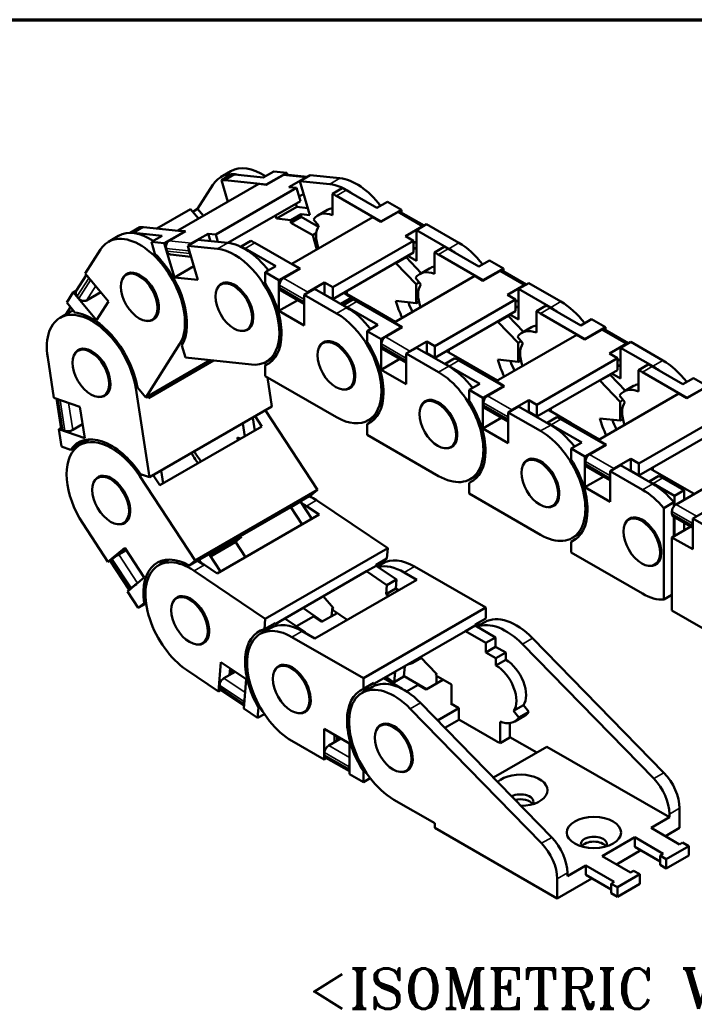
# Model space of a CAD drawing. Header units: millimetres. Extents: x 10 to 410, y -332 to 440.
# Tile 7 of 9: x 301 to 360, y 202 to 287. Entities that reach past the tile are written whole.
import ezdxf

# ---------------------------------------------------------------- set-up
doc = ezdxf.new("R2010")
doc.units = ezdxf.units.MM
doc.layers.get('0').update_dxf_attribs({"lineweight": 25})
for name, color, linetype, lineweight in [('경계(ISO)', 7, 'Continuous', 70), ('기호(ISO)', 7, 'Continuous', 25), ('외형선(ISO)', 7, 'Continuous', 50), ('좁은 외형선(ISO)', 4, 'Continuous', 35)]:
    doc.layers.add(name, color=color, linetype=linetype, lineweight=lineweight)
doc.styles.add('한신 주석 텍스트', font='RomanT.shx')

# ---------------------------------------------------------------- blocks, each defined once
blk = doc.blocks.new('경계 도면틀')
at = {"layer": '경계(ISO)'}
blk.add_line((230, 287), (410, 287), dxfattribs=at)

msp = doc.modelspace()

# ---------------------------------------------------------------- linework, layer by layer
at = {"layer": '외형선(ISO)'}
for p, q in [((319.525, 273.879), (318.641, 273.37)), ((322.337, 273.336), (323.256, 273.866)), ((324.369, 273.75), (322.602, 272.732)), ((323.256, 273.866), (324.369, 273.75)), ((324.424, 273.565), (324.369, 273.75)), ((318.712, 273.117), (319.561, 273.606)), ((318.712, 273.117), (319.265, 271.233)), ((322.602, 272.732), (319.033, 273.104)), ((319.882, 273.593), (322.337, 273.336)), ((322.599, 272.708), (324.049, 273.543)), ((326.136, 273.386), (324.234, 273.585)), ((326.013, 273.338), (324.563, 272.503)), ((325.515, 273.029), (326.399, 273.538)), ((326.383, 270.069), (325.515, 273.029)), ((328.101, 272.759), (325.515, 273.029)), ((326.399, 273.538), (328.985, 273.268)), ((321.944, 272.776), (314.944, 268.745)), ((317.963, 272.708), (316.638, 270.628)), ((325.218, 272.435), (318.218, 268.404)), ((321.944, 272.776), (322.599, 272.708)), ((322.602, 272.732), (322.607, 272.713)), ((324.563, 272.503), (325.218, 272.435)), ((325.218, 272.435), (325.552, 271.296)), ((328.328, 271.925), (329.176, 272.414)), ((329.53, 272.229), (332.181, 270.706)), ((325.552, 271.296), (319.255, 267.67)), ((325.844, 271.91), (325.44, 271.677)), ((328.328, 271.925), (328.33, 270.071)), ((332.535, 269.527), (328.681, 271.741)), ((332.181, 270.706), (333.101, 271.236)), ((333.101, 271.236), (334.303, 270.545)), ((316.037, 270.599), (313.108, 268.912)), ((316.037, 270.599), (316.727, 269.772)), ((316.647, 270.617), (316.225, 270.374)), ((317.149, 270.015), (316.638, 270.628)), ((323.47, 269.772), (325.237, 270.79)), ((325.237, 270.79), (325.156, 271.068)), ((326.201, 270.689), (325.237, 270.79)), ((327.065, 270.058), (327.913, 270.546)), ((334.303, 270.545), (332.535, 269.527)), ((332.535, 269.487), (333.985, 270.322)), ((336.287, 269.167), (334.234, 270.346)), ((334.303, 270.306), (334.303, 270.545)), ((323.388, 270.05), (323.47, 269.772)), ((323.47, 269.772), (324.728, 269.641)), ((324.728, 269.641), (325.612, 270.15)), ((324.728, 269.42), (325.611, 269.929)), ((324.728, 269.42), (326.619, 268.34)), ((331.828, 269.893), (324.827, 265.862)), ((327.11, 269.073), (325.611, 269.929)), ((325.612, 270.15), (326.383, 270.069)), ((327.154, 269.143), (326.695, 269.714)), ((331.828, 269.893), (332.535, 269.487)), ((332.535, 269.527), (332.535, 269.487)), ((311.641, 269.045), (310.793, 268.557)), ((310.793, 268.557), (310.798, 268.537)), ((315.531, 268.66), (311.962, 269.032)), ((313.763, 267.642), (315.531, 268.66)), ((315.599, 268.677), (314.149, 267.842)), ((314.944, 268.745), (315.599, 268.677)), ((314.944, 268.745), (314.951, 268.72)), ((315.531, 268.66), (315.536, 268.641)), ((336.106, 269.103), (334.656, 268.269)), ((335.611, 268.778), (336.495, 269.287)), ((335.614, 266.119), (335.611, 268.778)), ((338.404, 267.173), (335.611, 268.778)), ((336.495, 269.287), (339.288, 267.682)), ((309.803, 268.28), (308.919, 267.771)), ((311.114, 268.543), (313.569, 268.287)), ((313.569, 268.287), (312.65, 267.758)), ((312.65, 267.758), (313.763, 267.642)), ((312.65, 267.758), (312.955, 266.719)), ((316.676, 267.939), (315.793, 267.43)), ((316.113, 267.637), (317.563, 268.472)), ((319.263, 267.67), (316.676, 267.939)), ((317.563, 268.472), (317.752, 267.827)), ((317.563, 268.472), (318.218, 268.404)), ((318.218, 268.404), (318.407, 267.759)), ((321.257, 267.853), (320.408, 267.365)), ((326.619, 268.34), (326.934, 268.521)), ((326.619, 268.34), (326.982, 267.102)), ((335.363, 267.862), (328.363, 263.831)), ((334.656, 268.269), (335.363, 267.862)), ((335.363, 267.862), (335.365, 266.84)), ((335.612, 267.796), (335.364, 267.653)), ((306.915, 265.03), (308.24, 267.109)), ((314.631, 264.682), (313.763, 267.642)), ((313.929, 267.183), (313.996, 266.955)), ((315.793, 267.43), (318.379, 267.161)), ((315.793, 267.43), (316.66, 264.47)), ((315.893, 266.978), (315.96, 266.751)), ((320.408, 267.365), (320.408, 267.327)), ((320.762, 267.18), (323.413, 265.657)), ((325.464, 265.456), (321.61, 267.669)), ((335.365, 266.84), (328.364, 262.809)), ((335.613, 267.136), (335.364, 267.279)), ((337.172, 266.846), (338.02, 267.335)), ((337.172, 266.846), (337.172, 264.994)), ((338.374, 267.15), (341.025, 265.623)), ((314.298, 266.662), (316.072, 266.477)), ((333.825, 265.925), (334.709, 266.434)), ((336.033, 265.056), (334.709, 266.434)), ((334.862, 266.55), (335.614, 266.119)), ((341.379, 264.442), (337.525, 266.661)), ((341.025, 265.623), (341.945, 266.152)), ((341.945, 266.152), (343.147, 265.46)), ((316.314, 265.651), (314.631, 264.682)), ((323.413, 265.657), (322.494, 265.128)), ((323.696, 264.438), (325.464, 265.456)), ((325.535, 265.456), (324.085, 264.621)), ((324.827, 265.862), (325.535, 265.456)), ((324.827, 265.862), (324.828, 265.821)), ((325.464, 265.456), (325.464, 265.415)), ((333.825, 265.925), (335.58, 264.1)), ((335.903, 264.981), (336.752, 265.47)), ((343.147, 265.46), (341.379, 264.442)), ((341.379, 264.402), (342.829, 265.236)), ((345.131, 264.078), (343.078, 265.261)), ((343.147, 265.221), (343.147, 265.46)), ((306.135, 263.523), (307.017, 264.907)), ((306.915, 265.03), (308.938, 262.604)), ((307.209, 264.63), (307.365, 264.443)), ((310.779, 265.092), (310.47, 264.914)), ((316.66, 264.47), (314.631, 264.682)), ((322.494, 265.128), (323.696, 264.438)), ((322.494, 265.128), (322.495, 264.194)), ((323.699, 261.779), (323.696, 264.438)), ((340.672, 264.809), (333.671, 260.777)), ((335.994, 264.068), (335.535, 264.64)), ((340.672, 264.809), (341.379, 264.402)), ((341.379, 264.442), (341.379, 264.402)), ((305.875, 263.397), (306.159, 263.561)), ((318.963, 264.239), (318.654, 264.06)), ((323.732, 264.008), (323.732, 263.804)), ((323.837, 263.574), (325.889, 262.395)), ((326.772, 263.688), (325.888, 263.179)), ((326.206, 263.403), (327.656, 264.237)), ((329.565, 262.084), (326.772, 263.688)), ((327.656, 264.237), (327.657, 263.215)), ((327.656, 264.237), (328.363, 263.831)), ((328.363, 263.831), (328.364, 262.809)), ((329.574, 263.257), (329.574, 263.505)), ((335.58, 264.1), (335.846, 264.253)), ((335.58, 264.1), (335.582, 262.464)), ((344.95, 264.015), (343.5, 263.18)), ((344.455, 263.689), (345.339, 264.198)), ((344.455, 261.032), (344.455, 263.689)), ((347.248, 262.081), (344.455, 263.689)), ((345.339, 264.198), (348.132, 262.59)), ((305.305, 262.502), (305.875, 263.397)), ((307.898, 260.972), (305.875, 263.397)), ((306.203, 263.051), (306.358, 262.864)), ((308.266, 263.41), (307.023, 262.694)), ((308.938, 262.604), (307.898, 260.972)), ((325.328, 262.717), (323.699, 261.779)), ((325.853, 262.79), (325.853, 262.585)), ((325.888, 263.179), (328.681, 261.575)), ((325.888, 263.179), (325.891, 260.52)), ((327.626, 263.197), (327.657, 263.215)), ((327.657, 263.215), (328.364, 262.809)), ((329.99, 262.956), (329.019, 262.397)), ((329.13, 262.333), (330.022, 262.847)), ((330.101, 262.774), (329.252, 262.286)), ((331.342, 262.241), (329.574, 263.257)), ((329.99, 262.956), (330.022, 262.847)), ((330.022, 262.847), (330.347, 262.813)), ((334.308, 260.37), (330.454, 262.59)), ((335.582, 262.464), (333.828, 262.653)), ((335.582, 262.464), (335.821, 262.602)), ((344.207, 262.773), (337.207, 258.742)), ((343.5, 263.18), (344.207, 262.773)), ((344.207, 262.773), (344.207, 261.751)), ((344.455, 262.708), (344.207, 262.565)), ((305.238, 261.484), (305.634, 262.107)), ((305.305, 262.502), (306.015, 261.651)), ((325.891, 260.52), (323.699, 261.779)), ((329.252, 262.286), (329.252, 262.263)), ((329.606, 262.101), (332.257, 260.574)), ((331.342, 262.241), (331.2, 262.16)), ((333.781, 260.841), (331.342, 262.241)), ((344.207, 261.751), (337.207, 257.72)), ((344.455, 262.05), (344.207, 262.192)), ((346.011, 261.756), (346.859, 262.245)), ((346.011, 261.756), (346.011, 259.904)), ((347.213, 262.06), (349.864, 260.533)), ((305.609, 261.698), (304.726, 261.189)), ((313.026, 261.193), (312.715, 261.014)), ((342.665, 260.84), (343.549, 261.349)), ((344.875, 259.968), (343.549, 261.349)), ((343.707, 261.463), (344.455, 261.032)), ((350.218, 259.352), (346.364, 261.572)), ((349.864, 260.533), (350.783, 261.063)), ((350.783, 261.063), (351.986, 260.37)), ((321.21, 260.339), (320.9, 260.161)), ((332.257, 260.574), (331.338, 260.045)), ((331.338, 260.045), (332.54, 259.352)), ((331.338, 260.045), (331.338, 259.112)), ((332.54, 259.352), (334.308, 260.37)), ((334.379, 260.37), (332.929, 259.536)), ((333.671, 260.777), (334.379, 260.37)), ((333.671, 260.777), (333.671, 260.737)), ((334.308, 260.37), (334.308, 260.33)), ((342.665, 260.84), (344.42, 259.012)), ((344.742, 259.891), (345.591, 260.38)), ((351.986, 260.37), (350.218, 259.352)), ((350.218, 259.312), (351.667, 260.146)), ((353.97, 258.988), (351.917, 260.171)), ((351.986, 260.131), (351.986, 260.37)), ((332.54, 256.695), (332.54, 259.352)), ((349.511, 259.719), (342.51, 255.688)), ((344.833, 258.979), (344.374, 259.55)), ((349.511, 259.719), (350.218, 259.312)), ((350.218, 259.352), (350.218, 259.312)), ((306.586, 258.51), (306.277, 258.332)), ((315.087, 258.9), (312.152, 254.293)), ((315.283, 258.779), (315.587, 257.739)), ((327.803, 259.162), (327.493, 258.984)), ((332.575, 258.923), (332.575, 258.719)), ((332.68, 258.489), (334.732, 257.307)), ((335.616, 258.599), (334.732, 258.09)), ((335.05, 258.314), (336.5, 259.149)), ((338.409, 256.991), (335.616, 258.599)), ((336.5, 259.149), (336.5, 258.127)), ((336.5, 259.149), (337.207, 258.742)), ((337.207, 258.742), (337.207, 257.72)), ((338.409, 258.181), (338.409, 258.412)), ((344.42, 259.012), (344.684, 259.164)), ((344.42, 259.012), (344.42, 257.377)), ((353.789, 258.925), (352.339, 258.09)), ((353.294, 258.599), (354.178, 259.108)), ((353.294, 255.942), (353.294, 258.599)), ((356.087, 256.991), (353.294, 258.599)), ((354.178, 259.108), (356.971, 257.5)), ((304.196, 254.269), (303.655, 257.749)), ((317.746, 257.514), (312.152, 254.293)), ((317.91, 257.497), (312.371, 254.308)), ((312.382, 254.237), (318.022, 257.485)), ((321.316, 257.142), (315.587, 257.739)), ((323.432, 257.869), (322.592, 257.385)), ((323.264, 257.772), (323.337, 257.73)), ((334.167, 257.632), (332.54, 256.695)), ((334.697, 257.702), (334.697, 257.497)), ((334.732, 258.09), (337.525, 256.482)), ((334.732, 258.09), (334.732, 255.433)), ((336.468, 258.108), (336.5, 258.127)), ((336.5, 258.127), (337.207, 257.72)), ((338.939, 257.685), (338.091, 257.196)), ((338.205, 258.294), (338.414, 258.174)), ((340.177, 257.163), (338.409, 258.181)), ((343.147, 255.28), (339.293, 257.5)), ((344.42, 257.377), (342.665, 257.57)), ((344.42, 257.377), (344.659, 257.515)), ((353.046, 257.683), (346.046, 253.652)), ((352.339, 258.09), (353.046, 257.683)), ((353.046, 257.683), (353.046, 256.661)), ((353.294, 257.618), (353.046, 257.475)), ((322.494, 257.333), (322.534, 257.08)), ((322.916, 257.3), (322.503, 257.062)), ((322.503, 257.062), (322.504, 256.129)), ((334.732, 255.433), (332.54, 256.695)), ((338.091, 257.196), (338.091, 257.174)), ((338.444, 257.011), (341.096, 255.484)), ((340.177, 257.163), (340.027, 257.077)), ((342.625, 255.754), (340.177, 257.163)), ((353.046, 256.661), (346.046, 252.63)), ((353.294, 256.96), (353.046, 257.102)), ((354.849, 256.667), (355.698, 257.155)), ((354.849, 256.667), (354.849, 254.814)), ((356.051, 256.97), (358.703, 255.443)), ((315.173, 256.033), (315.294, 255.991)), ((315.659, 256.201), (315.643, 256.303)), ((328.692, 252.576), (322.504, 256.129)), ((322.699, 256.017), (323.091, 253.497)), ((351.504, 255.75), (352.388, 256.259)), ((353.714, 254.878), (352.388, 256.259)), ((352.546, 256.373), (353.294, 255.942)), ((359.057, 254.262), (355.203, 256.482)), ((358.703, 255.443), (359.622, 255.973)), ((359.622, 255.973), (360.824, 255.28)), ((311.286, 255.097), (312.484, 247.389)), ((311.441, 255.144), (312.152, 254.293)), ((314.419, 255.487), (314.403, 255.589)), ((330.048, 255.263), (329.739, 255.084)), ((341.096, 255.484), (340.177, 254.955)), ((340.177, 254.955), (341.379, 254.262)), ((340.177, 254.955), (340.177, 254.022)), ((341.379, 254.262), (343.147, 255.28)), ((343.217, 255.28), (341.768, 254.446)), ((342.51, 255.688), (343.217, 255.28)), ((342.51, 255.688), (342.51, 255.647)), ((343.147, 255.28), (343.147, 255.24)), ((351.504, 255.75), (353.258, 253.922)), ((353.581, 254.801), (354.43, 255.29)), ((360.824, 255.28), (359.057, 254.262)), ((359.057, 254.222), (360.506, 255.056)), ((304.196, 254.269), (306.45, 253.486)), ((304.82, 251.589), (304.415, 254.193)), ((304.55, 254.105), (304.723, 254.045)), ((308.832, 254.611), (308.522, 254.433)), ((312.382, 254.237), (312.355, 254.41)), ((336.641, 254.072), (336.332, 253.894)), ((341.379, 251.605), (341.379, 254.262)), ((343.889, 253.224), (345.339, 254.059)), ((345.339, 254.059), (345.339, 253.037)), ((345.339, 254.059), (346.046, 253.652)), ((358.35, 254.629), (351.349, 250.598)), ((353.672, 253.889), (353.213, 254.46)), ((353.258, 253.922), (353.522, 254.074)), ((358.35, 254.629), (359.057, 254.222)), ((359.057, 254.262), (359.057, 254.222)), ((306.45, 253.486), (306.875, 250.755)), ((323.091, 253.497), (312.484, 247.389)), ((341.414, 253.833), (341.414, 253.629)), ((341.518, 253.399), (343.571, 252.217)), ((344.455, 253.509), (343.571, 253)), ((347.248, 251.901), (344.455, 253.509)), ((346.046, 253.652), (346.046, 252.63)), ((347.044, 253.205), (347.248, 253.087)), ((347.248, 253.091), (347.248, 253.322)), ((353.258, 253.922), (353.258, 252.287)), ((321.593, 251.412), (321.419, 252.534)), ((322.22, 251.774), (321.638, 252.66)), ((322.522, 253.169), (327.04, 246.287)), ((332.271, 252.793), (331.431, 252.309)), ((332.099, 252.694), (332.174, 252.651)), ((343.006, 252.542), (341.379, 251.605)), ((343.536, 252.612), (343.536, 252.407)), ((343.571, 253), (346.364, 251.392)), ((343.571, 253), (343.571, 250.343)), ((345.307, 253.018), (345.339, 253.037)), ((345.339, 253.037), (346.046, 252.63)), ((347.778, 252.595), (346.93, 252.106)), ((349.016, 252.073), (347.248, 253.091)), ((351.986, 250.19), (348.132, 252.41)), ((353.258, 252.287), (351.504, 252.48)), ((353.258, 252.287), (353.498, 252.425)), ((361.885, 252.593), (354.885, 248.562)), ((304.621, 251.538), (304.811, 251.648)), ((304.853, 250.041), (304.621, 251.538)), ((306.875, 250.755), (304.621, 251.538)), ((306.685, 251.975), (305.834, 251.485)), ((313.382, 246.684), (322.22, 251.774)), ((320.57, 252.045), (320.745, 250.924)), ((331.758, 252.226), (331.338, 251.984)), ((331.338, 251.984), (331.338, 251.052)), ((343.571, 250.343), (341.379, 251.605)), ((346.93, 252.106), (346.93, 252.084)), ((347.283, 251.921), (349.935, 250.394)), ((349.016, 252.073), (348.866, 251.987)), ((351.464, 250.664), (349.016, 252.073)), ((361.885, 251.571), (354.885, 247.54)), ((304.961, 251.462), (305.134, 251.402)), ((307.278, 250.661), (306.438, 250.178)), ((320.39, 250.72), (320.105, 250.819)), ((320.105, 250.819), (320.142, 250.577)), ((337.525, 247.489), (331.338, 251.052)), ((358.106, 245.037), (368.006, 250.738)), ((304.853, 250.041), (305.645, 249.766)), ((305.645, 249.766), (306.564, 250.295)), ((305.905, 249.719), (305.877, 249.899)), ((338.887, 250.173), (338.577, 249.995)), ((349.935, 250.394), (349.016, 249.865)), ((349.016, 249.865), (350.218, 249.172)), ((349.016, 249.865), (349.016, 248.932)), ((350.218, 249.172), (351.986, 250.19)), ((352.056, 250.19), (350.607, 249.356)), ((351.349, 250.598), (352.056, 250.19)), ((351.349, 250.598), (351.349, 250.557)), ((351.986, 250.19), (351.986, 250.15)), ((316.44, 248.952), (316.682, 248.584)), ((345.48, 248.983), (345.171, 248.804)), ((350.218, 246.515), (350.218, 249.172)), ((352.728, 248.134), (354.178, 248.969)), ((354.178, 248.969), (354.178, 247.947)), ((354.178, 248.969), (354.885, 248.562)), ((350.253, 248.743), (350.253, 248.539)), ((350.357, 248.309), (352.41, 247.127)), ((353.294, 248.419), (352.41, 247.91)), ((356.087, 246.811), (353.294, 248.419)), ((354.885, 248.562), (354.885, 247.54)), ((355.883, 248.115), (356.087, 247.998)), ((356.087, 248.001), (356.087, 248.232)), ((308.299, 247.499), (307.989, 247.32)), ((311.648, 247.469), (316.433, 240.179)), ((311.693, 247.664), (312.484, 247.389)), ((313.382, 246.684), (312.8, 247.57)), ((313.499, 247.973), (313.674, 246.852)), ((341.11, 247.703), (340.27, 247.219)), ((340.938, 247.604), (341.013, 247.561)), ((351.845, 247.452), (350.218, 246.515)), ((352.374, 247.522), (352.374, 247.317)), ((352.41, 247.91), (355.203, 246.302)), ((352.41, 247.91), (352.41, 245.253)), ((354.146, 247.928), (354.178, 247.947)), ((354.178, 247.947), (354.885, 247.54)), ((356.617, 247.505), (355.769, 247.016)), ((357.855, 246.984), (356.087, 248.001)), ((358.813, 246.259), (356.971, 247.32)), ((340.597, 247.136), (340.177, 246.894)), ((340.177, 246.894), (340.177, 245.962)), ((352.41, 245.253), (350.218, 246.515)), ((355.769, 247.016), (355.769, 246.994)), ((356.122, 246.831), (357.965, 245.77)), ((357.855, 246.984), (357.704, 246.897)), ((359.67, 245.938), (357.855, 246.984)), ((327.04, 246.287), (316.433, 240.179)), ((325.609, 245.33), (326.528, 245.86)), ((326.528, 245.86), (327.04, 246.287)), ((346.364, 242.399), (340.177, 245.962)), ((358.813, 246.259), (357.965, 245.77)), ((357.965, 245.77), (357.965, 244.921)), ((358.813, 245.444), (358.813, 246.259)), ((324.712, 244.801), (317.641, 240.729)), ((325.56, 245.29), (324.712, 244.801)), ((324.712, 244.801), (325.699, 243.297)), ((325.56, 245.29), (325.609, 245.33)), ((326.547, 243.786), (325.56, 245.29)), ((327.169, 244.144), (326.075, 244.883)), ((326.958, 245.392), (333.123, 241.23)), ((347.726, 245.083), (347.416, 244.905)), ((357.929, 245.213), (357.045, 244.704)), ((357.045, 244.704), (357.045, 236.784)), ((357.929, 244.88), (357.929, 245.213)), ((318.33, 239.054), (327.169, 244.144)), ((354.319, 243.893), (354.009, 243.714)), ((357.753, 244.22), (357.753, 244.425)), ((357.857, 243.991), (359.549, 243.016)), ((357.929, 242.278), (357.929, 243.949)), ((357.965, 243.928), (357.965, 242.299)), ((360.433, 244.308), (359.549, 243.799)), ((308.877, 240.062), (306.717, 243.353)), ((310.545, 243.599), (310.235, 243.421)), ((357.753, 242.176), (359.38, 243.113)), ((358.813, 242.787), (358.813, 243.44)), ((358.813, 243.379), (358.866, 243.41)), ((359.514, 243.411), (359.514, 243.206)), ((359.549, 243.799), (362.342, 242.191)), ((359.549, 243.799), (359.549, 241.142)), ((320.456, 242.225), (317.7, 240.638)), ((319.896, 241.758), (320.456, 242.225)), ((320.456, 242.225), (320.396, 242.316)), ((349.949, 242.613), (349.109, 242.129)), ((349.777, 242.514), (349.852, 242.471)), ((359.549, 241.142), (357.753, 242.176)), ((357.753, 235.84), (357.753, 242.176)), ((308.877, 240.062), (310.334, 241.278)), ((310.334, 241.278), (312.03, 238.695)), ((319.896, 241.758), (317.769, 240.533)), ((319.927, 241.784), (320.789, 240.47)), ((349.436, 242.047), (349.016, 241.805)), ((349.016, 241.805), (349.016, 240.872)), ((309.819, 240.692), (310.472, 241.068)), ((310.431, 241.131), (310.1, 240.854)), ((316.792, 240.24), (317.641, 240.729)), ((317.641, 240.729), (318.627, 239.226)), ((333.123, 241.23), (322.516, 235.122)), ((333.054, 240.34), (333.123, 241.23)), ((355.203, 237.309), (349.016, 240.872)), ((309.127, 240.206), (308.877, 240.062)), ((310.705, 237.637), (309.064, 240.137)), ((309.129, 240.208), (309.241, 240.301)), ((314.114, 240.246), (313.274, 239.763)), ((316.841, 240.281), (315.922, 239.752)), ((315.922, 239.752), (316.433, 240.179)), ((316.792, 240.24), (316.841, 240.281)), ((316.978, 239.958), (316.792, 240.24)), ((318.33, 239.054), (317.236, 239.794)), ((332.128, 239.726), (331.279, 239.237)), ((332.128, 239.726), (332.135, 239.811)), ((333.889, 238.536), (332.128, 239.726)), ((332.135, 239.811), (333.054, 240.34)), ((332.687, 239.924), (332.227, 239.659)), ((335.431, 239.654), (341.619, 236.091)), ((356.565, 239.993), (356.255, 239.815)), ((316.352, 239.285), (322.516, 235.122)), ((331.279, 239.237), (324.208, 235.165)), ((331.279, 239.237), (333.041, 238.048)), ((335.646, 238.512), (334.548, 239.145)), ((312.03, 238.695), (310.573, 237.479)), ((326.807, 233.422), (335.646, 238.512)), ((333.041, 238.048), (332.98, 237.268)), ((333.041, 238.048), (333.889, 238.536)), ((333.829, 237.757), (333.889, 238.536)), ((311.502, 236.063), (310.573, 237.479)), ((310.769, 237.708), (310.882, 237.802)), ((315.135, 237.084), (314.825, 236.906)), ((328.421, 236.039), (327.528, 237.077)), ((333.829, 237.757), (332.98, 237.268)), ((332.98, 237.268), (333.213, 237.111)), ((334.061, 237.6), (333.829, 237.757)), ((357.045, 236.784), (357.753, 237.191)), ((311.502, 236.063), (312.014, 236.49)), ((312.184, 236.456), (311.502, 236.063)), ((312.014, 236.49), (312.168, 236.579)), ((328.325, 236.151), (328.263, 235.357)), ((326.678, 235.325), (325.217, 234.484)), ((325.769, 236.064), (327.482, 234.907)), ((327.383, 234.85), (326.678, 235.325)), ((328.73, 235.625), (327.383, 234.85)), ((329.605, 235.034), (328.334, 235.892)), ((341.619, 236.091), (331.012, 229.983)), ((341.619, 235.158), (341.619, 236.091)), ((362.342, 233.198), (357.753, 235.84)), ((322.447, 234.232), (322.516, 235.122)), ((323.366, 234.761), (322.447, 234.232)), ((323.36, 234.676), (324.208, 235.165)), ((323.36, 234.676), (323.366, 234.761)), ((323.557, 234.543), (323.36, 234.676)), ((324.208, 235.165), (325.97, 233.976)), ((340.699, 234.54), (339.851, 234.051)), ((340.699, 234.629), (341.619, 235.158)), ((340.699, 234.54), (340.699, 234.629)), ((342.467, 233.522), (340.699, 234.54)), ((341.526, 234.834), (340.857, 234.449)), ((322.964, 234.325), (322.08, 233.816)), ((326.807, 233.422), (325.709, 234.055)), ((325.97, 233.976), (325.908, 233.94)), ((325.97, 233.976), (325.964, 233.908)), ((339.851, 234.051), (332.78, 229.979)), ((339.851, 234.051), (341.619, 233.033)), ((317.38, 233.184), (317.071, 233.006)), ((324.825, 233.546), (331.012, 229.983)), ((341.619, 233.033), (342.467, 233.522)), ((341.619, 233.033), (341.619, 232.215)), ((342.467, 232.704), (342.467, 233.522)), ((356.174, 221.289), (344.791, 232.942)), ((345.675, 233.451), (357.057, 221.798)), ((342.467, 232.704), (341.619, 232.215)), ((341.619, 232.215), (342.503, 231.706)), ((343.351, 232.195), (342.467, 232.704)), ((343.351, 232.195), (342.503, 231.706)), ((343.351, 231.582), (343.351, 232.195)), ((318.468, 228.829), (318.665, 231.363)), ((318.665, 231.363), (320.849, 229.888)), ((323.941, 231.137), (323.631, 230.959)), ((335.286, 231.323), (336.037, 231.756)), ((335.528, 231.562), (335.548, 231.533)), ((336, 231.794), (335.548, 231.533)), ((337.362, 230.374), (335.976, 231.819)), ((342.503, 231.706), (342.503, 231.093)), ((343.351, 231.582), (342.503, 231.093)), ((318.468, 228.829), (315.685, 230.708)), ((318.933, 229.984), (319.891, 230.535)), ((319.467, 230.821), (319.424, 230.267)), ((319.606, 230.371), (319.632, 230.71)), ((333.684, 229.631), (333.755, 230.54)), ((334.533, 230.12), (334.603, 231.029)), ((338.649, 229.429), (337.29, 230.212)), ((337.341, 230.397), (337.341, 230.323)), ((337.341, 230.183), (337.341, 229.525)), ((318.534, 229.195), (318.549, 229.39)), ((320.849, 229.888), (320.652, 227.354)), ((331.012, 229.05), (331.012, 229.983)), ((331.931, 229.579), (331.012, 229.05)), ((331.931, 229.49), (332.78, 229.979)), ((331.931, 229.49), (331.931, 229.579)), ((332.123, 229.38), (331.931, 229.49)), ((332.78, 229.979), (334.385, 229.055)), ((332.975, 230.091), (333.33, 229.851)), ((333.684, 229.631), (334.533, 230.12)), ((334.548, 230.152), (336.489, 229.034)), ((335.75, 229.423), (334.746, 228.845)), ((336.457, 229.016), (335.75, 229.423)), ((337.906, 229.85), (336.457, 229.016)), ((338.649, 227.753), (338.649, 229.429)), ((318.667, 228.944), (318.468, 228.829)), ((320.67, 227.591), (318.607, 228.984)), ((331.803, 229.235), (330.919, 228.726)), ((320.647, 227.768), (320.662, 227.963)), ((347.335, 216.199), (335.953, 227.852)), ((338.578, 227.794), (338.649, 227.835)), ((339.285, 227.387), (338.578, 227.794)), ((344.882, 227.635), (344.033, 227.146)), ((345.341, 227.063), (344.882, 227.635)), ((321.85, 226.546), (320.652, 227.354)), ((321.85, 226.546), (321.919, 227.435)), ((322.433, 226.881), (321.85, 226.546)), ((321.919, 227.435), (322.044, 227.507)), ((326.187, 227.237), (325.877, 227.059)), ((335.069, 227.343), (346.451, 215.69)), ((339.285, 227.387), (337.443, 226.326)), ((339.285, 226.365), (339.285, 227.387)), ((344.033, 227.146), (344.493, 226.575)), ((345.341, 227.063), (344.493, 226.575)), ((332.78, 226.047), (332.47, 225.869)), ((339.285, 226.365), (338.082, 225.672)), ((339.285, 226.406), (342.503, 224.553)), ((342.856, 224.368), (342.856, 226.22)), ((343.705, 224.857), (343.705, 226.093)), ((344.124, 226.233), (344.973, 226.722)), ((327.618, 222.945), (327.618, 225.602)), ((327.618, 225.602), (329.81, 224.339)), ((328.502, 225.093), (328.502, 224.435)), ((327.618, 222.945), (324.825, 224.553)), ((328.007, 224.15), (329.073, 224.764)), ((328.749, 224.577), (328.749, 224.95)), ((329.81, 224.339), (329.81, 221.682)), ((342.856, 224.368), (343.705, 224.857)), ((343.705, 224.879), (346.035, 223.537)), ((327.653, 223.333), (327.653, 223.537)), ((346.922, 224.048), (342.28, 221.375)), ((357.529, 217.94), (346.922, 224.048)), ((327.825, 223.064), (327.618, 222.945)), ((329.81, 221.921), (327.757, 223.103)), ((329.775, 222.111), (329.775, 222.316)), ((331.012, 220.99), (329.81, 221.682)), ((331.012, 221.923), (331.138, 221.995)), ((331.012, 220.99), (331.012, 221.923)), ((335.025, 222.147), (334.716, 221.969)), ((331.604, 221.331), (331.012, 220.99)), ((337.199, 217.427), (333.664, 219.463)), ((358.412, 218.731), (358.412, 217.018)), ((337.199, 217.018), (337.199, 217.427)), ((357.529, 217.94), (355.938, 217.024)), ((357.529, 217.94), (357.529, 218.222)), ((347.806, 210.91), (337.199, 217.018)), ((358.412, 215.599), (355.938, 217.024)), ((357.18, 216.308), (358.412, 217.018)), ((354.523, 216.209), (351.695, 214.581)), ((354.523, 215.392), (354.523, 216.209)), ((354.523, 216.209), (356.998, 214.784)), ((358.678, 215.751), (358.412, 215.599)), ((359.208, 215.446), (358.678, 215.751)), ((352.937, 213.865), (355.056, 215.085)), ((354.523, 215.392), (356.733, 214.119)), ((357.263, 214.326), (359.208, 215.446)), ((359.208, 215.446), (359.208, 214.628)), ((351.695, 214.581), (354.17, 213.155)), ((356.998, 214.784), (356.733, 214.631)), ((356.733, 214.631), (356.733, 213.814)), ((356.733, 214.631), (357.263, 214.326)), ((357.263, 213.509), (359.208, 214.628)), ((357.263, 214.326), (357.263, 213.509)), ((350.281, 213.766), (348.69, 212.85)), ((348.69, 212.85), (348.69, 213.132)), ((352.756, 212.341), (350.281, 213.766)), ((350.281, 212.949), (350.281, 213.766)), ((354.17, 213.155), (354.435, 213.308)), ((354.435, 213.308), (354.965, 213.003)), ((356.733, 213.814), (357.263, 213.509)), ((347.806, 210.91), (350.813, 212.642)), ((347.806, 212.623), (347.806, 210.91)), ((352.49, 211.676), (350.281, 212.949)), ((352.49, 212.188), (352.756, 212.341)), ((354.965, 213.003), (353.021, 211.883)), ((354.965, 213.003), (354.965, 212.185)), ((352.49, 212.188), (352.49, 211.371)), ((353.021, 211.883), (352.49, 212.188)), ((354.965, 212.185), (353.021, 211.065)), ((353.021, 211.883), (353.021, 211.065)), ((353.021, 211.065), (352.49, 211.371))]:
    msp.add_line(p, q, dxfattribs=at)
for centre, major_axis, ratio, start_param, end_param in [((321.386, 268.603), (-2.745, 4.766), 0.578093, 5.787797, 6.576204), ((322.27, 269.112), (-2.745, 4.766), 0.578093, 5.432497, 6.283185), ((320.502, 268.095), (-2.745, 4.766), 0.578093, 5.887004, 5.978039), ((321.351, 268.583), (-2.745, 4.766), 0.578093, 5.887004, 5.978039), ((324.182, 273.087), (0.052, 0.497), 0.752767, 0, 0.498758), ((326.146, 272.883), (0.052, 0.497), 0.752767, 0.2085, 0.498758), ((330.454, 268.259), (2.745, -4.766), 0.578093, 1.801736, 2.745411), ((329.57, 267.75), (-2.745, 4.766), 0.578093, 5.366619, 5.887004), ((329.535, 267.73), (2.745, -4.766), 0.578093, 2.359464, 2.450499), ((328.686, 267.241), (-2.745, 4.766), 0.578093, 5.501057, 5.592091), ((328.686, 267.241), (-1.622, 2.816), 0.578093, 5.655516, 6.548254), ((329.535, 267.73), (-1.622, 2.816), 0.578093, 6.05209, 6.283185), ((333.985, 269.913), (0.249, 0.434), 0.578862, 0, 0.782793), ((328.686, 267.241), (2.795, -4.853), 0.578093, 3.902741, 3.951), ((329.57, 267.75), (-2.795, 4.853), 0.578093, 0.761149, 0.809408), ((312.547, 263.513), (-2.745, 4.766), 0.578093, 5.432497, 6.283185), ((312.583, 263.534), (-2.745, 4.766), 0.578093, 5.887004, 5.978039), ((313.431, 264.023), (-2.745, 4.766), 0.578093, 5.887004, 5.978039), ((328.686, 267.241), (-1.248, 2.166), 0.578093, 0.265069, 1.274387), ((336.106, 268.694), (0.249, 0.434), 0.578862, 0.333264, 0.782793), ((311.663, 263.004), (-2.745, 4.766), 0.578093, 3.434611, 6.576204), ((314.283, 267.387), (-0.052, -0.497), 0.752767, 3.64035, 5.211147), ((321.615, 263.169), (-2.745, 4.766), 0.578093, 5.501057, 5.592091), ((314.349, 267.159), (-0.052, -0.497), 0.752767, 5.211147, 6.283185), ((316.247, 267.182), (0.052, 0.497), 0.752767, 1.675094, 2.069554), ((316.247, 267.182), (0.052, 0.497), 0.752767, 0.498758, 0.789016), ((319.848, 262.151), (2.745, -4.766), 0.578093, 5.887004, 9.028596), ((320.731, 262.66), (-2.745, 4.766), 0.578093, 4.943329, 5.887004), ((320.767, 262.681), (2.745, -4.766), 0.578093, 2.359464, 2.450499), ((337.525, 262.165), (-2.745, 4.766), 0.578093, 5.499721, 5.590756), ((338.374, 262.654), (2.745, -4.766), 0.578093, 2.358128, 2.449163), ((338.409, 262.674), (-2.745, 4.766), 0.578093, 5.36504, 5.501057), ((339.293, 263.183), (2.745, -4.766), 0.578093, 1.800088, 2.359464), ((311.663, 263.005), (2.869, -4.983), 0.578093, 0.314267, 2.034963), ((316.314, 266.954), (0.052, 0.497), 0.752767, 2.069554, 2.464014), ((338.409, 262.674), (-2.795, 4.853), 0.578093, 0.412898, 0.42346), ((311.663, 263.004), (-1.148, 1.993), 0.578093, 2.749177, 6.672728), ((337.525, 262.165), (2.795, -4.853), 0.578093, 3.55449, 3.565053), ((337.525, 262.165), (-1.622, 2.816), 0.578093, 5.65418, 6.546918), ((338.374, 262.654), (-1.622, 2.816), 0.578093, 6.050178, 6.283185), ((342.829, 264.828), (0.25, 0.433), 0.578093, 0, 0.783464), ((307.563, 264.834), (-0.422, 0.269), 0.781191, 0.796546, 1.183671), ((307.718, 264.647), (-0.422, 0.269), 0.781191, 1.183671, 1.570795), ((319.848, 262.151), (-1.148, 1.993), 0.578093, 2.749803, 6.673617), ((324.085, 264.212), (-0.249, -0.434), 0.578862, 3.924386, 5.495182), ((306.556, 263.254), (-0.422, 0.269), 0.781191, 0, 1.183671), ((319.848, 262.151), (2.869, -4.983), 0.578093, 6.211505, 7.932201), ((324.086, 264.007), (-0.249, -0.434), 0.578862, 5.495182, 6.283185), ((337.525, 262.165), (-1.248, 2.166), 0.578093, 0.263733, 1.278333), ((344.95, 263.606), (0.25, 0.433), 0.578093, 0.333324, 0.783464), ((306.712, 263.068), (0.422, -0.269), 0.781191, 4.325263, 5.89606), ((326.207, 262.993), (0.249, 0.434), 0.578862, 1.902867, 2.353589), ((326.207, 262.789), (-0.249, -0.434), 0.578862, 5.495182, 5.945904), ((326.207, 262.993), (0.249, 0.434), 0.578862, 0.782793, 1.232322), ((329.57, 267.75), (-2.795, 4.853), 0.578093, 2.287915, 2.464301), ((330.454, 258.093), (-2.745, 4.766), 0.578093, 5.499721, 5.590756), ((337.525, 262.165), (2.795, -4.853), 0.578093, 4.295467, 4.58332), ((348.132, 258.093), (2.745, -4.766), 0.578093, 1.800088, 2.358128), ((307.47, 256.423), (-2.745, 4.766), 0.578093, 4.123886, 7.265479), ((308.354, 256.932), (-2.745, 4.766), 0.578093, 6.192145, 6.283185), ((329.606, 257.604), (2.745, -4.766), 0.578093, 2.358128, 2.449163), ((329.57, 257.584), (-2.745, 4.766), 0.578093, 4.941681, 5.501057), ((338.409, 262.674), (-2.795, 4.853), 0.578093, 1.27645, 1.441728), ((346.364, 257.075), (-2.745, 4.766), 0.578093, 5.499721, 5.590756), ((347.213, 257.564), (2.745, -4.766), 0.578093, 2.358128, 2.449163), ((347.248, 257.584), (-2.745, 4.766), 0.578093, 5.36504, 5.499721), ((307.47, 256.423), (2.869, -4.983), 0.578093, 1.003467, 2.724163), ((328.686, 257.075), (2.745, -4.766), 0.578093, 5.501057, 8.642649), ((347.248, 257.584), (-2.795, 4.853), 0.578093, 0.413415, 0.422125), ((346.364, 257.075), (2.795, -4.853), 0.578093, 3.555008, 3.563717), ((346.364, 257.075), (-1.622, 2.816), 0.578093, 5.65418, 6.546918), ((347.213, 257.564), (-1.622, 2.816), 0.578093, 6.050178, 6.283185), ((351.667, 259.738), (0.25, 0.433), 0.578093, 0, 0.783464), ((328.686, 257.075), (-1.148, 1.993), 0.578093, 2.750636, 6.674138), ((332.929, 259.127), (-0.25, -0.433), 0.578093, 3.925057, 5.495853), ((307.47, 256.423), (-1.148, 1.993), 0.578093, 2.74978, 6.672689), ((328.686, 257.075), (2.869, -4.983), 0.578093, 6.210169, 7.930865), ((332.929, 258.922), (-0.25, -0.433), 0.578093, 5.495853, 6.283185), ((335.05, 257.905), (0.25, 0.433), 0.578093, 0.783464, 1.233605), ((346.364, 257.075), (-1.248, 2.166), 0.578093, 0.263733, 1.278333), ((353.789, 258.516), (0.25, 0.433), 0.578093, 0.333324, 0.783464), ((335.05, 257.905), (0.25, 0.433), 0.578093, 1.903234, 2.354261), ((335.05, 257.701), (-0.25, -0.433), 0.578093, 5.495853, 5.94688), ((338.409, 262.674), (2.745, -4.766), 0.578093, 5.501057, 5.541613), ((339.293, 253.003), (-2.745, 4.766), 0.578093, 5.499721, 5.590756), ((346.364, 257.075), (2.795, -4.853), 0.578093, 4.294132, 4.58332), ((356.971, 253.003), (2.745, -4.766), 0.578093, 1.800088, 2.358128), ((338.444, 252.514), (2.745, -4.766), 0.578093, 2.358128, 2.449163), ((338.409, 252.494), (-2.745, 4.766), 0.578093, 4.941681, 5.499721), ((347.248, 257.584), (-2.795, 4.853), 0.578093, 1.275504, 1.441728), ((355.203, 251.985), (-2.745, 4.766), 0.578093, 5.499721, 5.590756), ((356.051, 252.474), (2.745, -4.766), 0.578093, 2.358128, 2.449163), ((356.087, 252.494), (-2.745, 4.766), 0.578093, 5.36504, 5.499721), ((337.525, 251.985), (2.745, -4.766), 0.578093, 5.499721, 8.641314), ((355.203, 251.985), (2.795, -4.853), 0.578093, 3.555008, 3.563717), ((356.087, 252.494), (-2.795, 4.853), 0.578093, 0.413415, 0.422125), ((355.203, 251.985), (-1.622, 2.816), 0.578093, 5.65418, 6.546918), ((356.051, 252.474), (-1.622, 2.816), 0.578093, 6.050178, 6.283185), ((304.903, 254.308), (-0.494, -0.077), 0.452959, 0.194758, 0.705516), ((337.525, 251.985), (-1.148, 1.993), 0.578093, 2.750639, 6.674139), ((341.768, 254.037), (-0.25, -0.433), 0.578093, 3.925057, 5.495853), ((305.077, 254.248), (-0.494, -0.077), 0.452959, 0.705516, 1.216275), ((337.525, 251.985), (2.869, -4.983), 0.578093, 6.210169, 7.930865), ((341.768, 253.832), (-0.25, -0.433), 0.578093, 5.495853, 6.283185), ((343.889, 252.815), (0.25, 0.433), 0.578093, 0.783464, 1.233605), ((355.203, 251.985), (-1.248, 2.166), 0.578093, 0.263733, 1.278333), ((343.889, 252.815), (0.25, 0.433), 0.578093, 1.903234, 2.354261), ((343.889, 252.611), (-0.25, -0.433), 0.578093, 5.495853, 5.94688), ((347.248, 257.584), (2.745, -4.766), 0.578093, 5.499721, 5.541611), ((348.132, 247.913), (-2.745, 4.766), 0.578093, 5.499721, 5.590756), ((355.203, 251.985), (2.795, -4.853), 0.578093, 4.294132, 4.58332), ((356.087, 252.494), (-2.795, 4.853), 0.578093, 1.275504, 1.441728), ((305.314, 251.666), (-0.494, -0.077), 0.452959, 0, 0.705516), ((347.283, 247.424), (2.745, -4.766), 0.578093, 2.358128, 2.449163), ((347.248, 247.404), (-2.745, 4.766), 0.578093, 4.941681, 5.499721), ((309.183, 245.411), (-2.745, 4.766), 0.578093, 4.813098, 7.95469), ((305.488, 251.605), (0.494, 0.077), 0.452959, 3.847109, 5.417905), ((309.183, 245.411), (-2.869, 4.983), 0.578093, 4.834335, 6.55503), ((346.364, 246.895), (2.745, -4.766), 0.578093, 5.499721, 8.641314), ((310.102, 245.941), (-2.869, 4.983), 0.578093, 0.160244, 0.271845), ((318.905, 251.01), (2.745, -4.766), 0.578093, 4.700379, 4.813098), ((318.021, 250.501), (-1.622, 2.816), 0.578093, 1.550485, 1.881229), ((346.364, 246.895), (-1.148, 1.993), 0.578093, 2.750639, 6.674139), ((350.607, 248.947), (-0.25, -0.433), 0.578093, 3.925057, 5.495853), ((346.364, 246.895), (2.869, -4.983), 0.578093, 6.210169, 7.930865), ((350.607, 248.742), (-0.25, -0.433), 0.578093, 5.495853, 6.283185), ((352.728, 247.725), (0.25, 0.433), 0.578093, 0.783464, 1.233605), ((309.183, 245.411), (-1.148, 1.993), 0.578093, 3.141593, 6.673311), ((352.728, 247.725), (0.25, 0.433), 0.578093, 1.903234, 2.354261), ((352.728, 247.521), (-0.25, -0.433), 0.578093, 5.495853, 5.94688), ((356.087, 252.494), (2.745, -4.766), 0.578093, 5.499721, 5.541611), ((356.971, 242.823), (-2.745, 4.766), 0.578093, 5.499721, 5.590756), ((356.122, 242.335), (2.745, -4.766), 0.578093, 2.358128, 2.449163), ((356.087, 242.314), (-2.745, 4.766), 0.578093, 5.006143, 5.499721), ((326.625, 241.104), (2.745, -4.766), 0.578093, 2.27232, 2.431096), ((355.203, 241.805), (2.745, -4.766), 0.578093, 1.86455, 2.358128), ((325.741, 240.595), (-2.745, 4.766), 0.578093, 5.413913, 5.520666), ((358.106, 244.628), (0.25, 0.433), 0.578093, 0.783464, 2.354261), ((355.203, 241.805), (-1.148, 1.993), 0.578093, 2.750639, 6.674139), ((358.106, 244.424), (-0.25, -0.433), 0.578093, 5.495853, 6.283185), ((309.183, 245.411), (1.148, -1.993), 0.578093, 5.892366, 6.283185), ((359.867, 243.614), (0.25, 0.433), 0.578093, 1.903234, 2.354261), ((359.867, 243.41), (-0.25, -0.433), 0.578093, 5.495853, 5.94688), ((309.594, 240.505), (-0.418, -0.274), 0.082037, 4.093601, 5.664397), ((316.019, 234.996), (-2.869, 4.983), 0.578093, 5.523546, 7.244242), ((309.482, 240.411), (-0.418, -0.274), 0.082037, 5.664397, 6.283185), ((316.019, 234.996), (-2.745, 4.766), 0.578093, 5.413913, 8.555506), ((316.938, 235.526), (-2.869, 4.983), 0.578093, 0.160244, 0.295947), ((316.902, 235.505), (-2.745, 4.766), 0.578093, 5.413913, 5.572689), ((335.431, 235.157), (-2.869, 4.983), 0.578093, 0.158824, 0.16234), ((334.548, 234.648), (-2.745, 4.766), 0.578093, 5.499721, 6.116883), ((335.431, 235.157), (-2.745, 4.766), 0.578093, 5.499721, 6.283185), ((311.235, 238.005), (0.418, 0.274), 0.082037, 1.251802, 2.522805), ((311.123, 237.912), (-0.418, -0.274), 0.082037, 5.664397, 6.9354), ((316.019, 234.996), (-1.148, 1.993), 0.578093, 3.141593, 6.674118), ((355.203, 241.805), (2.745, -4.766), 0.578093, 5.499721, 5.993299), ((324.857, 240.086), (2.795, -4.853), 0.578093, 0.288058, 0.336317), ((344.27, 230.067), (-2.745, 4.766), 0.578093, 5.130109, 6.283185), ((324.825, 229.049), (-2.745, 4.766), 0.578093, 5.499721, 8.641314), ((325.709, 229.558), (-2.745, 4.766), 0.578093, 5.499721, 6.283185), ((344.27, 230.067), (-2.869, 4.983), 0.578093, 0.073016, 0.247588), ((343.386, 229.558), (-2.745, 4.766), 0.578093, 5.130109, 6.201536), ((324.825, 229.049), (-2.869, 4.983), 0.578093, 6.124362, 7.845057), ((325.744, 229.579), (-2.869, 4.983), 0.578093, 0.158824, 0.295963), ((316.019, 234.996), (1.148, -1.993), 0.578093, 5.892628, 6.283185), ((324.825, 229.049), (-1.148, 1.993), 0.578093, 3.141593, 6.674139), ((333.664, 234.139), (1.622, -2.816), 0.578093, 6.052893, 6.461111), ((342.503, 229.049), (1.248, -2.166), 0.578093, 0.263733, 2.358128), ((343.351, 229.538), (1.248, -2.166), 0.578093, 0.263733, 2.358128), ((333.664, 234.139), (2.795, -4.853), 0.578093, 0.373866, 0.422125), ((318.902, 229.594), (-0.28, -0.414), 0.526613, 3.964591, 5.535388), ((333.664, 223.96), (-2.745, 4.766), 0.578093, 5.130109, 8.641314), ((334.583, 224.489), (-2.869, 4.983), 0.578093, 0.073016, 0.295963), ((334.548, 224.469), (-2.745, 4.766), 0.578093, 5.130109, 6.283185), ((333.664, 234.139), (2.745, -4.766), 0.578093, 5.413913, 5.504948), ((334.548, 234.648), (2.745, -4.766), 0.578093, 5.496635, 5.499721), ((337.906, 229.442), (0.25, 0.433), 0.578093, 0.767842, 0.783464), ((318.887, 229.399), (-0.28, -0.414), 0.526613, 5.535388, 6.283185), ((333.664, 223.96), (-2.869, 4.983), 0.578093, 6.210169, 7.930865), ((321.001, 227.972), (-0.28, -0.414), 0.526613, 5.535388, 6.008346), ((321.016, 228.166), (0.28, 0.414), 0.526613, 1.920836, 2.393795), ((324.825, 229.049), (1.148, -1.993), 0.578093, 5.892231, 6.283185), ((343.351, 229.538), (1.622, -2.816), 0.578093, 0, 0.263733), ((333.664, 223.96), (-1.148, 1.993), 0.578093, 3.141593, 6.674139), ((342.503, 229.049), (1.622, -2.816), 0.578093, 5.65418, 6.546918), ((342.503, 229.049), (2.745, -4.766), 0.578093, 5.499721, 5.590756), ((328.007, 223.741), (-0.25, -0.433), 0.578093, 3.925057, 5.495853), ((328.007, 223.537), (-0.25, -0.433), 0.578093, 5.495853, 6.283185), ((330.128, 222.519), (0.25, 0.433), 0.578093, 1.903234, 2.354261), ((330.128, 222.315), (-0.25, -0.433), 0.578093, 5.495853, 5.94688), ((333.664, 223.96), (1.148, -1.993), 0.578093, 5.892231, 6.283185), ((344.624, 220.281), (2.35, 0), 0.575862, 4.731674, 8.859448), ((356.291, 219.953), (-1.497, 2.6), 0.578093, 3.928925, 5.130109), ((355.407, 219.444), (1.497, -2.6), 0.578093, 0.787332, 1.988517), ((344.624, 219.28), (1.125, 0), 0.575862, 5.962805, 8.599367), ((344.624, 218.851), (1.125, 0), 0.575862, 0.349785, 1.989139), ((345.685, 213.845), (1.497, -2.6), 0.578093, 0.787332, 1.988517), ((346.568, 214.354), (-1.497, 2.6), 0.578093, 3.928925, 5.130109), ((350.988, 215.615), (1.125, 0), 0.575862, 5.962805, 9.745158), ((350.988, 215.186), (1.125, 0), 0.575862, 0.349785, 2.791808)]:
    msp.add_ellipse(centre, major_axis=major_axis, ratio=ratio, start_param=start_param, end_param=end_param, dxfattribs=at)
for centre, major_axis, ratio in [((311.593, 262.964), (-1.123, 1.95), 0.578093), ((319.777, 262.111), (-1.123, 1.95), 0.578093), ((328.616, 257.034), (-1.123, 1.95), 0.578093), ((307.399, 256.382), (-1.123, 1.95), 0.578093), ((337.455, 251.944), (-1.123, 1.95), 0.578093), ((346.293, 246.854), (-1.123, 1.95), 0.578093), ((309.112, 245.371), (-1.123, 1.95), 0.578093), ((355.132, 241.764), (-1.123, 1.95), 0.578093), ((315.948, 234.956), (-1.123, 1.95), 0.578093), ((324.754, 229.009), (-1.123, 1.95), 0.578093), ((333.593, 223.919), (-1.123, 1.95), 0.578093), ((350.988, 216.617), (-2.35, 0), 0.575862)]:
    msp.add_ellipse(centre, major_axis=major_axis, ratio=ratio, dxfattribs=at)
at = {"layer": '좁은 외형선(ISO)'}
for p, q in [((319.033, 273.104), (319.882, 273.593)), ((326.013, 273.338), (324.049, 273.543)), ((328.101, 272.759), (328.985, 273.268)), ((328.681, 271.741), (329.53, 272.229)), ((336.106, 269.103), (333.985, 270.322)), ((311.962, 269.032), (311.114, 268.543)), ((316.113, 267.637), (314.149, 267.842)), ((313.929, 267.183), (315.893, 266.978)), ((315.96, 266.751), (313.996, 266.955)), ((319.263, 267.67), (318.379, 267.161)), ((321.61, 267.669), (320.762, 267.18)), ((337.525, 266.661), (338.374, 267.15)), ((338.404, 267.173), (339.288, 267.682)), ((344.95, 264.015), (342.829, 265.236)), ((306.203, 263.051), (307.209, 264.63)), ((307.365, 264.443), (306.358, 262.864)), ((326.206, 263.403), (324.085, 264.621)), ((307.023, 262.694), (307.82, 263.944)), ((323.732, 264.008), (325.853, 262.79)), ((325.853, 262.585), (323.732, 263.804)), ((330.454, 262.59), (329.606, 262.101)), ((347.248, 262.081), (348.132, 262.59)), ((329.565, 262.084), (328.681, 261.575)), ((346.364, 261.572), (347.213, 262.06)), ((353.789, 258.925), (351.667, 260.146)), ((335.05, 258.314), (332.929, 259.536)), ((315.448, 259.108), (315.087, 258.9)), ((332.575, 258.923), (334.697, 257.702)), ((334.697, 257.497), (332.575, 258.719)), ((339.293, 257.5), (338.444, 257.011)), ((356.087, 256.991), (356.971, 257.5)), ((338.409, 256.991), (337.525, 256.482)), ((355.203, 256.482), (356.051, 256.97)), ((311.435, 255.183), (311.286, 255.097)), ((304.961, 251.462), (304.55, 254.105)), ((343.889, 253.224), (341.768, 254.446)), ((304.723, 254.045), (305.134, 251.402)), ((305.834, 251.485), (305.47, 253.827)), ((341.414, 253.833), (343.536, 252.612)), ((343.536, 252.407), (341.414, 253.629)), ((348.132, 252.41), (347.283, 251.921)), ((347.248, 251.901), (346.364, 251.392)), ((352.728, 248.134), (350.607, 249.356)), ((350.253, 248.743), (352.374, 247.522)), ((352.374, 247.317), (350.253, 248.539)), ((311.876, 247.6), (311.648, 247.469)), ((356.971, 247.32), (356.122, 246.831)), ((356.087, 246.811), (355.203, 246.302)), ((326.075, 244.883), (326.958, 245.392)), ((359.867, 244.023), (358.106, 245.037)), ((357.753, 244.425), (359.514, 243.411)), ((359.514, 243.206), (357.753, 244.22)), ((311.448, 238.21), (309.819, 240.692)), ((310.769, 237.708), (309.129, 240.208)), ((309.241, 240.301), (310.882, 237.802)), ((317.236, 239.794), (316.352, 239.285)), ((334.548, 239.145), (335.431, 239.654)), ((325.709, 234.055), (324.825, 233.546)), ((344.791, 232.942), (345.675, 233.451)), ((318.549, 229.39), (320.662, 227.963)), ((320.76, 228.749), (318.933, 229.984)), ((338.649, 229.423), (337.906, 229.85)), ((320.647, 227.768), (318.534, 229.195)), ((335.953, 227.852), (335.069, 227.343)), ((327.653, 223.537), (329.775, 222.316)), ((329.81, 223.111), (328.007, 224.15)), ((329.775, 222.111), (327.653, 223.333)), ((357.057, 221.798), (356.174, 221.289)), ((357.529, 218.222), (358.412, 218.731)), ((347.335, 216.199), (346.451, 215.69)), ((347.806, 212.623), (348.69, 213.132))]:
    msp.add_line(p, q, dxfattribs=at)

# ---------------------------------------------------------------- block references
msp.add_blockref('경계 도면틀', (0, 0))

# ---------------------------------------------------------------- texts
at = {"layer": '기호(ISO)', "color": 2, "insert": (349.943, 203.106), "char_height": 3.5, "width": 63.65749, "attachment_point": 5, "style": '한신 주석 텍스트'}
msp.add_mtext('{<ISOMETRIC VIEW>}', dxfattribs=at)

doc.saveas('drawing.dxf')
